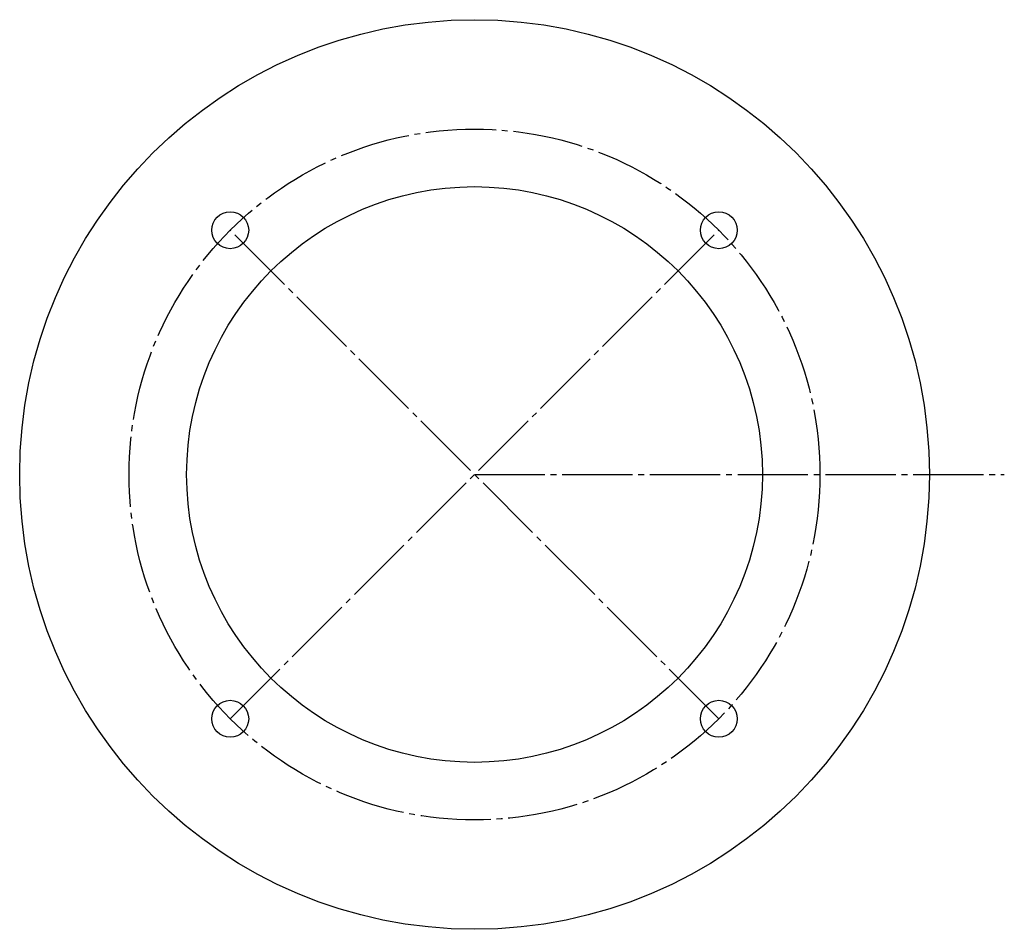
# Model space of a CAD drawing. Extents: x 33 to 247, y 9 to 207.
import ezdxf

# ---------------------------------------------------------------- set-up
doc = ezdxf.new("R2010")
doc.units = 0
doc.linetypes.add('SLDCENTERLINES0', pattern=[19.05, 15.24, -1.27, 1.27, -1.27])
doc.layers.get('0').update_dxf_attribs({"linetype": 'CONTINUOUS'})

msp = doc.modelspace()

# ---------------------------------------------------------------- linework, layer by layer
at = {"color": 255, "linetype": 'SLDCENTERLINES0'}
for p, q in [((78.53, 54.92), (184.6, 160.98)), ((184.6, 54.92), (78.53, 160.98)), ((131.56, 107.95), (246.59, 107.95))]:
    msp.add_line(p, q, dxfattribs=at)
at = {"color": 255, "linetype": 'CONTINUOUS'}
for centre, radius in [((131.56, 107.95), 98.75), ((131.56, 107.95), 62.5), ((78.53, 160.98), 4), ((184.6, 160.98), 4), ((78.53, 54.92), 4), ((184.6, 54.92), 4)]:
    msp.add_circle(centre, radius, dxfattribs=at)
at = {"color": 255, "linetype": 'SLDCENTERLINES0'}
msp.add_circle((131.56, 107.95), 75, dxfattribs=at)

doc.saveas('drawing.dxf')
